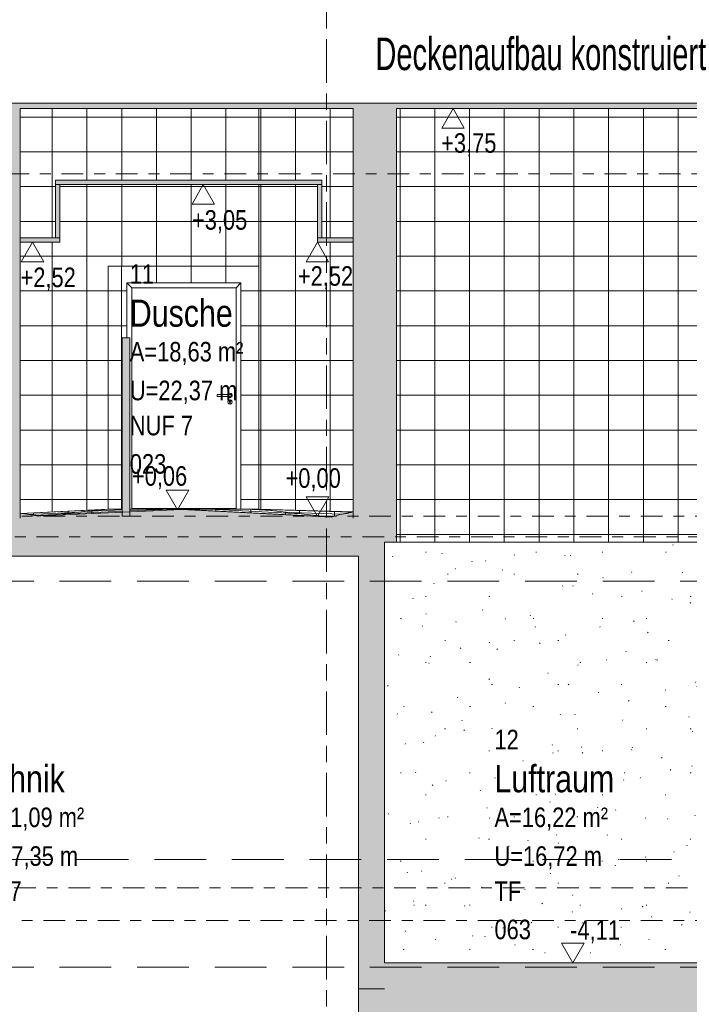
# Model space of a CAD drawing. Header units: metres. Extents: x 2 to 230, y -14 to 869.
# Tile 62 of 71: x 197.22 to 203.39, y -7.29 to 1.77. Entities that reach past the tile are written whole.
import ezdxf

# ---------------------------------------------------------------- set-up
doc = ezdxf.new("R2010")
doc.units = ezdxf.units.M
for name, pattern in [('_Ebene_', [0.4, 0.2, -0.1, 0, -0.1]), ('_Rasterlinie_', [0.75, 0.4, -0.1, 0.15, -0.1]), ('Abgebrochen', [0.714375, 0.47625, -0.238125])]:
    doc.linetypes.add(name, pattern=pattern)
for name, color, linetype, lineweight in [('A_Detailelemente', 7, 'Continuous', 9), ('A_Ebenen', 50, 'Continuous', 5), ('A_Geschossdecken', 7, 'Continuous', 5), ('A_Geschossdecken_Oberflächenschraffur', 7, 'Continuous', 5), ('A_Geschossdecken_Schraffur', 7, 'Continuous', 5), ('A_Hoehenkoten', 124, 'Continuous', 5), ('A_Linien_Feine Linien', 7, 'Continuous', 5), ('A_Notizen', 50, 'Continuous', 5), ('A_Raster', 128, 'Continuous', 5), ('A_Raum-Txt', 16, 'Continuous', 5), ('A_Tuer', 128, 'Continuous', 5), ('A_Türen_Rahmen', 128, 'Continuous', 5), ('A_Wand', 244, 'Continuous', 5), ('A_Wand_Schraff', 1, 'Continuous', 5), ('A_Wände_Oberflächenschraffur', 244, 'Continuous', 5)]:
    doc.layers.add(name, color=color, linetype=linetype, lineweight=lineweight)
doc.styles.add('Arial', font='arial.ttf', dxfattribs={"width": 0.8, "height": 0.18})
doc.styles.add('Arial_1', font='arial.ttf', dxfattribs={"width": 0.7, "height": 0.3})
doc.styles.add('Arial_B', font='txt', dxfattribs={"width": 0.8, "height": 0.25})
pattern_1 = [(0, (178.00413, 18.796), (0, 0.32), []), (90, (178.00413, 18.796), (-0.32, 2e-17), [])]
pattern_2 = [(2.815, (179.112129, -3.663), (0.000409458, 0.012034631), []), (90, (179.11213, -3.663), (-0.32, -0.016), [])]
pattern_3 = [(359.996, (178.005129, -2.739), (4.887e-07, 0.007), []), (90, (178.00513, -2.739), (-0.32, 2e-17), [])]
pattern_4 = [(358.349, (177.40213, -2.057), (-0.000394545, 0.021020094), []), (90, (177.40213, -2.057), (-0.32, 0.009), [])]
pattern_5 = [(0.065, (178.031129, -2.758), (-2.26893e-06, 0.00199999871), []), (90, (178.03113, -2.758), (-0.32, 2e-17), [])]
pattern_6 = [(8.614, (181.699129, -5.578), (-0.0004493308, 0.00296615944), []), (90, (181.69913, -5.578), (-0.316, -0.048), [])]
pattern_7 = [(359.999, (178.006129, -2.734), (3.49e-08, 0.002), []), (90, (178.00613, -2.734), (-0.32, 2e-17), [])]
pattern_8 = [(359.935, (177.981129, -2.711), (2.26893e-06, 0.00199999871), []), (90, (177.98113, -2.711), (-0.32, 2e-17), [])]
pattern_9 = [(357.044, (176.952129, -1.561), (-0.000173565, 0.01603028), []), (90, (176.95213, -1.561), (-0.32, 0.017), [])]
pattern_10 = [(357.116, (176.976129, -1.64), (5.0314043e-05, 0.000998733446), []), (90, (176.97613, -1.64), (-0.32, 0.016), [])]
pattern_11 = [(2.563, (179.009129, -3.582), (0.000417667, 0.013031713), []), (90, (179.00913, -3.582), (-0.32, -0.014), [])]
pattern_12 = [(0, (178.00313, 18.796), (0, 0.32), []), (90, (178.00313, 18.796), (-0.32, 2e-17), [])]
pattern_13 = [(0, (178.00713, 18.796), (0, 0.32), []), (90, (178.00713, 18.796), (-0.32, 2e-17), [])]

# ---------------------------------------------------------------- blocks, each defined once
blk = doc.blocks.new('TU DF 1 - Rahmenstock flächenbündig variabel - DL - H - 840 x 2040-8069930-H')
at = {"layer": 'A_Tuer', "color": 250, "lineweight": 9}
for p, q in [((6.459, -1.6751), (6.339, -1.6751)), ((6.459, -1.6751), (6.339, -1.6751)), ((6.339, -1.6951), (6.459, -1.6951)), ((6.339, -1.6951), (6.459, -1.6951)), ((6.4589, -1.6651), (6.4589, -1.6651)), ((6.459, -1.6751), (6.4589, -1.6751)), ((6.459, -1.6751), (6.4589, -1.6751)), ((6.4589, -1.6951), (6.459, -1.6951)), ((6.4589, -1.6951), (6.459, -1.6951)), ((6.4589, -1.7051), (6.4589, -1.7051)), ((6.4565, -1.7586), (6.4565, -1.7466)), ((6.4589, -1.7251), (6.4589, -1.7251)), ((6.4589, -1.7651), (6.4589, -1.7651)), ((6.4613, -1.7466), (6.4613, -1.7586))]:
    blk.add_line(p, q, dxfattribs=at)
for centre, major_axis, ratio, start_param, end_param in [((6.339, -1.6851), (0, 0.01), 0.002954, 4.712389, 6.283185), ((6.339, -1.6851), (0, 0.01), 0.002954, 4.712389, 6.283185), ((6.339, -1.6851), (0, 0.01), 0.002954, 0.785398, 1.570796), ((6.339, -1.6851), (0, 0.01), 0.002954, 0.785398, 1.570796), ((6.339, -1.6851), (0, 0.01), 0.002954, 1.570796, 2.356194), ((6.339, -1.6851), (0, 0.01), 0.002954, 3.141593, 4.712389), ((6.339, -1.6851), (0, 0.01), 0.002954, 1.570796, 2.356194), ((6.339, -1.6851), (0, 0.01), 0.002954, 3.141593, 4.712389), ((6.4589, -1.6851), (0, 0.02), 0.999996, 4.712389, 7.330383), ((6.4589, -1.6851), (0, 0.02), 0.999996, 2.094395, 4.712389), ((6.4589, -1.7451), (0, 0.02), 0.999996, 4.712389, 7.853982), ((6.4589, -1.7451), (0, 0.02), 0.999996, 1.570796, 4.712389), ((6.4589, -1.7401), (0, 0.00699), 0.999996, 3.491891, 9.074479), ((6.4589, -1.7586), (0, 0.0024), 0.999996, 1.570796, 2.617994), ((6.4589, -1.7586), (0, 0.0024), 0.999996, 1.570796, 4.712389), ((6.4589, -1.7586), (0, 0.0024), 0.999996, 2.879793, 3.403392), ((6.4589, -1.7586), (0, 0.0024), 0.999996, 3.665191, 4.712389)]:
    blk.add_ellipse(centre, major_axis=major_axis, ratio=ratio, start_param=start_param, end_param=end_param, dxfattribs=at)
for points, knots in [([(6.459, -1.6751), (6.4592, -1.6751), (6.4597, -1.6751), (6.4603, -1.6752), (6.461, -1.6753), (6.4616, -1.6754), (6.4622, -1.6756), (6.4629, -1.6759), (6.4634, -1.6761), (6.464, -1.6764), (6.4646, -1.6768), (6.4653, -1.6773), (6.466, -1.6779), (6.4666, -1.6785), (6.4671, -1.6792), (6.4677, -1.6801), (6.4683, -1.6813), (6.4689, -1.6829), (6.469, -1.6842), (6.469, -1.6851)], [0.5, 0.5, 0.5, 0.5, 0.5208333, 0.5416667, 0.5625, 0.5833333, 0.6041667, 0.625, 0.6458333, 0.6666667, 0.6875, 0.7083333, 0.75, 0.7708333, 0.7916667, 0.8333333, 0.875, 0.9166667, 1, 1, 1, 1]), ([(6.459, -1.6751), (6.4592, -1.6751), (6.4597, -1.6751), (6.4603, -1.6752), (6.461, -1.6753), (6.4616, -1.6754), (6.4622, -1.6756), (6.4629, -1.6759), (6.4634, -1.6761), (6.464, -1.6764), (6.4646, -1.6768), (6.4653, -1.6773), (6.466, -1.6779), (6.4666, -1.6785), (6.4671, -1.6792), (6.4677, -1.6801), (6.4683, -1.6813), (6.4689, -1.6829), (6.469, -1.6842), (6.469, -1.6851)], [0.5, 0.5, 0.5, 0.5, 0.5208333, 0.5416667, 0.5625, 0.5833333, 0.6041667, 0.625, 0.6458333, 0.6666667, 0.6875, 0.7083333, 0.75, 0.7708333, 0.7916667, 0.8333333, 0.875, 0.9166667, 1, 1, 1, 1]), ([(6.469, -1.6851), (6.469, -1.686), (6.4689, -1.6873), (6.4683, -1.6889), (6.4677, -1.6901), (6.4671, -1.691), (6.4666, -1.6917), (6.466, -1.6923), (6.4651, -1.6931), (6.4642, -1.6937), (6.4634, -1.6941), (6.4629, -1.6943), (6.4622, -1.6946), (6.4616, -1.6948), (6.461, -1.6949), (6.4603, -1.695), (6.4597, -1.6951), (6.4592, -1.6951), (6.459, -1.6951)], [0, 0, 0, 0, 0.0833333, 0.125, 0.1666667, 0.2083333, 0.2291667, 0.25, 0.2916667, 0.3333333, 0.3541667, 0.375, 0.3958333, 0.4166667, 0.4375, 0.4583333, 0.4791667, 0.5, 0.5, 0.5, 0.5]), ([(6.469, -1.6851), (6.469, -1.686), (6.4689, -1.6873), (6.4683, -1.6889), (6.4677, -1.6901), (6.4671, -1.691), (6.4666, -1.6917), (6.466, -1.6923), (6.4651, -1.6931), (6.4642, -1.6937), (6.4634, -1.6941), (6.4629, -1.6943), (6.4622, -1.6946), (6.4616, -1.6948), (6.461, -1.6949), (6.4603, -1.695), (6.4597, -1.6951), (6.4592, -1.6951), (6.459, -1.6951)], [0, 0, 0, 0, 0.0833333, 0.125, 0.1666667, 0.2083333, 0.2291667, 0.25, 0.2916667, 0.3333333, 0.3541667, 0.375, 0.3958333, 0.4166667, 0.4375, 0.4583333, 0.4791667, 0.5, 0.5, 0.5, 0.5])]:
    blk.add_open_spline(points, degree=3, knots=knots, dxfattribs=at)
at = {"layer": 'A_Türen_Rahmen', "color": 250, "lineweight": 9}
for p, q in [((5.5544, -0.6951), (5.5094, -0.6501)), ((5.5094, -0.6501), (5.5094, -1.1551)), ((6.5594, -0.6501), (5.5094, -0.6501)), ((5.5544, -2.7301), (5.5544, -0.6951)), ((5.5544, -0.6951), (6.5144, -0.6951)), ((6.5139, -2.7261), (6.5139, -0.6951)), ((6.5594, -0.6501), (6.5144, -0.6951)), ((6.5144, -2.7301), (6.5144, -0.6951)), ((6.5594, -2.7301), (6.5594, -0.6501))]:
    blk.add_line(p, q, dxfattribs=at)
blk = doc.blocks.new('Höhenkoten - leer-6237472-H')
at = {"layer": 'A_Hoehenkoten'}
for p, q in [((-20.0598, -8.7451), (-20.2677, -8.7451)), ((-20.1637, -8.9251), (-20.2677, -8.7451)), ((-20.1637, -8.9251), (-20.0598, -8.7451))]:
    blk.add_line(p, q, dxfattribs=at)

msp = doc.modelspace()

# ---------------------------------------------------------------- hatches: boundary and pattern name
at = {"layer": 'A_Detailelemente'}
msp.add_hatch(color=254, dxfattribs=at).paths.add_polyline_path([(222.0294, -12.3131), (225.6924, -12.3131), (225.6924, -3.4886), (225.6907, -3.4886), (224.2609, -3.4637), (224.2609, -3.3638), (222.985, -3.3638), (222.985, -7.1851), (223.4382, -7.1851), (223.4382, -8.0351), (222.3582, -8.0351), (222.3582, -7.1851), (222.745, -7.1851), (222.745, -5.5301), (221.3109, -5.5301), (221.3109, -7.1851), (221.6821, -7.1851), (221.6821, -8.0351), (220.6021, -8.0351), (220.6021, -7.1851), (210.9191, -7.1851), (210.9191, -7.6851), (209.9591, -7.6851), (209.9591, -7.1851), (210.3091, -7.1851), (210.3091, -6.7551), (209.1226, -6.7551), (209.1226, -6.5151), (209.0467, -6.5151), (208.7418, -6.2102), (208.7418, -6.0337), (208.466, -6.0337), (207.634, -5.4951), (206.6992, -5.4951), (206.6992, -7.1451), (207.0343, -7.1451), (207.0343, -7.6451), (206.0343, -7.6451), (206.0343, -7.1451), (200.5854, -7.1451), (200.5854, -8.2451), (200.9354, -8.2451), (200.9354, -9.0951), (199.9954, -9.0951), (199.9954, -8.2451), (193.7287, -8.2451), (193.7287, -8.4451), (194.0787, -8.4451), (194.0787, -8.9451), (193.1287, -8.9451), (193.1287, -8.4451), (188.9991, -8.4451), (188.9991, -8.9451), (188.0491, -8.9451), (188.0491, -8.4451), (184.4263, -8.4451), (184.4263, -9.1251), (184.7763, -9.1251), (184.7763, -9.6251), (183.7763, -9.6251), (183.7763, -9.1251), (171.0088, -9.1251), (171.0088, -9.6251), (170.0088, -9.6251), (170.0088, -9.1251), (170.355, -9.1251), (170.355, -3.6251), (169.9157, -3.6279), (169.5215, -3.6375), (167.0845, -3.7492), (167.0845, -12.3131), (218.3664, -12.3131)], flags=0)
at = {"layer": 'A_Geschossdecken_Oberflächenschraffur'}
h = msp.add_hatch(dxfattribs=at)
h.set_pattern_fill('FP_128', color=133, style=0, pattern_type=2)
h.set_pattern_definition(pattern_2)
h.paths.add_polyline_path([(197.3952, -2.7943), (197.4204, -2.7931), (198.0391, -2.7301), (197.2338, -2.7699), (197.3133, -2.7805)], flags=0)
h = msp.add_hatch(dxfattribs=at)
h.set_pattern_fill('FP_128', color=133, style=0, pattern_type=2)
h.set_pattern_definition(pattern_2)
h.paths.add_polyline_path([(197.3952, -2.7943), (197.4204, -2.7931), (198.0391, -2.7301), (197.2338, -2.7699), (197.3133, -2.7805)], flags=0)
h = msp.add_hatch(dxfattribs=at)
h.set_pattern_fill('FP_137', color=133, style=0, pattern_type=2)
h.set_pattern_definition(pattern_11)
h.paths.add_polyline_path([(197.4204, -2.7931), (198.1687, -2.7595), (198.1687, -2.7311), (198.0391, -2.7301)], flags=0)
h.paths.add_polyline_path([(198.2387, -2.7564), (198.7073, -2.7351), (198.2387, -2.7316), (198.2387, -2.7469)], flags=0)
h = msp.add_hatch(dxfattribs=at)
h.set_pattern_fill('FP_137', color=133, style=0, pattern_type=2)
h.set_pattern_definition(pattern_11)
h.paths.add_polyline_path([(197.4204, -2.7931), (198.1687, -2.7595), (198.1687, -2.7311), (198.0391, -2.7301)], flags=0)
h.paths.add_polyline_path([(198.2387, -2.7564), (198.7073, -2.7351), (198.2387, -2.7316), (198.2387, -2.7469)], flags=0)
h = msp.add_hatch(dxfattribs=at)
h.set_pattern_fill('FP_134', color=133, style=0, pattern_type=2)
h.set_pattern_definition(pattern_8)
h.paths.add_polyline_path([(198.7073, -2.7351), (198.2387, -2.7301), (198.2387, -2.7316), (198.4498, -2.7332)], flags=0)
h.paths.add_polyline_path([(198.1687, -2.7311), (198.1687, -2.7302), (198.0391, -2.7301)], flags=0)
h.paths.add_polyline_path([(198.1687, -2.7302), (198.1687, -2.7301), (198.0391, -2.7301)], flags=0)
h = msp.add_hatch(dxfattribs=at)
h.set_pattern_fill('FP_134', color=133, style=0, pattern_type=2)
h.set_pattern_definition(pattern_8)
h.paths.add_polyline_path([(198.7073, -2.7351), (198.2387, -2.7301), (198.2387, -2.7316), (198.4498, -2.7332)], flags=0)
h.paths.add_polyline_path([(198.1687, -2.7311), (198.1687, -2.7302), (198.0391, -2.7301)], flags=0)
h.paths.add_polyline_path([(198.1687, -2.7302), (198.1687, -2.7301), (198.0391, -2.7301)], flags=0)
h = msp.add_hatch(dxfattribs=at)
h.set_pattern_fill('FP_129', color=133, style=0, pattern_type=2)
h.set_pattern_definition(pattern_3)
h.paths.add_polyline_path([(198.2575, -2.7301), (199.2175, -2.7301), (199.217, -2.7261), (198.2575, -2.7261)], flags=0)
h = msp.add_hatch(dxfattribs=at)
h.set_pattern_fill('FP_129', color=133, style=0, pattern_type=2)
h.set_pattern_definition(pattern_3)
h.paths.add_polyline_path([(198.2575, -2.7301), (199.2175, -2.7301), (199.217, -2.7261), (198.2575, -2.7261)], flags=0)
h = msp.add_hatch(dxfattribs=at)
h.set_pattern_fill('FP_133', color=133, style=0, pattern_type=2)
h.set_pattern_definition(pattern_7)
h.paths.add_polyline_path([(198.7073, -2.7351), (199.1357, -2.7301), (198.2575, -2.7301), (198.4498, -2.7322)], flags=0)
h = msp.add_hatch(dxfattribs=at)
h.set_pattern_fill('FP_133', color=133, style=0, pattern_type=2)
h.set_pattern_definition(pattern_7)
h.paths.add_polyline_path([(198.7073, -2.7351), (199.1357, -2.7301), (198.2575, -2.7301), (198.4498, -2.7322)], flags=0)
h = msp.add_hatch(dxfattribs=at)
h.set_pattern_fill('FP_131', color=133, style=0, pattern_type=2)
h.set_pattern_definition(pattern_5)
h.paths.add_polyline_path([(198.7073, -2.7351), (199.4262, -2.7301), (199.1357, -2.7309), (198.7088, -2.7351)], flags=0)
h = msp.add_hatch(dxfattribs=at)
h.set_pattern_fill('FP_131', color=133, style=0, pattern_type=2)
h.set_pattern_definition(pattern_5)
h.paths.add_polyline_path([(198.7073, -2.7351), (199.4262, -2.7301), (199.1357, -2.7309), (198.7088, -2.7351)], flags=0)
h = msp.add_hatch(dxfattribs=at)
h.set_pattern_fill('FP_135', color=133, style=0, pattern_type=2)
h.set_pattern_definition(pattern_9)
h.paths.add_polyline_path([(200.0968, -2.805), (200.0965, -2.8049), (199.4262, -2.7301), (198.7195, -2.7357), (200.0965, -2.805)], flags=0)
h = msp.add_hatch(dxfattribs=at)
h.set_pattern_fill('FP_135', color=133, style=0, pattern_type=2)
h.set_pattern_definition(pattern_9)
h.paths.add_polyline_path([(200.0968, -2.805), (200.0965, -2.8049), (199.4262, -2.7301), (198.7195, -2.7357), (200.0965, -2.805)], flags=0)
h = msp.add_hatch(dxfattribs=at)
h.set_pattern_fill('FP_130', color=133, style=0, pattern_type=2)
h.set_pattern_definition(pattern_4)
h.paths.add_polyline_path([(200.097, -2.8049), (200.1729, -2.7816), (200.2958, -2.7551), (199.4262, -2.7301), (200.0965, -2.8049)], flags=0)
h = msp.add_hatch(dxfattribs=at)
h.set_pattern_fill('FP_130', color=133, style=0, pattern_type=2)
h.set_pattern_definition(pattern_4)
h.paths.add_polyline_path([(200.097, -2.8049), (200.1729, -2.7816), (200.2958, -2.7551), (199.4262, -2.7301), (200.0965, -2.8049)], flags=0)
h = msp.add_hatch(dxfattribs=at)
h.set_pattern_fill('FP_136', color=133, style=0, pattern_type=2)
h.set_pattern_definition(pattern_10)
h.paths.add_polyline_path([(200.0965, -2.8051), (200.0965, -2.805), (200.0515, -2.8028)], flags=0)
h = msp.add_hatch(dxfattribs=at)
h.set_pattern_fill('FP_136', color=133, style=0, pattern_type=2)
h.set_pattern_definition(pattern_10)
h.paths.add_polyline_path([(200.0965, -2.8051), (200.0965, -2.805), (200.0515, -2.8028)], flags=0)
h = msp.add_hatch(dxfattribs=at)
h.set_pattern_fill('FP_132', color=133, style=0, pattern_type=2)
h.set_pattern_definition(pattern_6)
h.paths.add_polyline_path([(200.1729, -2.7816), (200.2355, -2.7722), (200.2958, -2.7551), (200.2355, -2.7681)], flags=0)
h = msp.add_hatch(dxfattribs=at)
h.set_pattern_fill('FP_132', color=133, style=0, pattern_type=2)
h.set_pattern_definition(pattern_6)
h.paths.add_polyline_path([(200.1729, -2.7816), (200.2355, -2.7722), (200.2958, -2.7551), (200.2355, -2.7681)], flags=0)
at = {"layer": 'A_Geschossdecken_Schraffur', "lineweight": 9}
h = msp.add_hatch(color=253, dxfattribs=at)
h.paths.add_polyline_path([(207.3775, 0.9549), (221.342, 0.9549), (221.342, 2.2049), (211.6525, 2.0533), (207.6549, 1.9579), (205.3739, 1.9173), (203.9361, 1.9627), (203.9361, 1.9349), (200.4174, 1.9349), (200.4174, 2.0591), (197.0321, 2.1149), (193.513, 2.2049), (193.513, 1.9049), (221.008, 1.9049), (221.008, 1.0049), (205.3066, 1.0049), (205.3129, 0.9549), (206.6589, 0.9549)], flags=0)
h.paths.add_polyline_path([(193.513, 0.9549), (204.9701, 0.9549), (204.9795, 1.0049), (193.513, 1.0049)], flags=0)
for points in [[(200.0058, 0.2549), (200.0058, 0.2949), (197.5537, 0.2949), (197.5537, 0.2549), (198.22, 0.2549)], [(199.1357, -2.8151), (200.2958, -2.8151), (200.2958, -2.7551), (200.2355, -2.7722), (200.1729, -2.7816), (200.0965, -2.8051), (198.7074, -2.7351), (197.3952, -2.7943), (197.3042, -2.7793), (197.2287, -2.7692), (197.2287, -2.8151), (198.22, -2.8151)], [(193.7287, -3.1651), (200.3454, -3.1651), (200.3454, -2.8151), (193.7287, -2.8151)], [(203.7145, -7.1451), (206.6991, -7.1451), (206.6991, -6.9051), (200.4654, -6.9051), (200.4654, -7.1451), (200.9354, -7.1451)]]:
    msp.add_hatch(color=253, dxfattribs=at).paths.add_polyline_path(points, flags=0)
h = msp.add_hatch(color=253, dxfattribs=at)
h.paths.add_polyline_path([(200.2958, -0.2751), (200.2958, -0.2351), (199.9658, -0.2351), (199.9658, -0.2751), (200.0515, -0.2751)], flags=0)
h.paths.add_polyline_path([(197.5937, -0.2751), (197.5937, -0.2351), (197.2287, -0.2351), (197.2287, -0.2751)], flags=0)
at = {"layer": 'A_Wand_Schraff', "lineweight": 9}
for points in [[(196.8787, -2.8151), (197.2287, -2.8151), (197.2287, 0.9549), (196.8787, 0.9549), (196.8787, -1.6218)], [(200.6958, -3.0351), (200.6958, 0.9549), (200.2958, 0.9549), (200.2958, -2.8151), (200.3454, -2.8151), (200.3454, -3.0351), (200.5854, -3.0351)], [(197.5537, -0.2351), (197.5937, -0.2351), (197.5937, 0.2549), (197.5537, 0.2549)], [(199.9658, -0.2351), (200.0058, -0.2351), (200.0058, 0.2549), (199.9658, 0.2549)], [(198.2387, -2.7951), (198.2387, -1.1551), (198.1687, -1.1551), (198.1687, -2.7951), (198.22, -2.7951)], [(200.4654, -7.1451), (200.4654, -6.9051), (200.5854, -6.9051), (200.5854, -3.0351), (200.3454, -3.0351), (200.3454, -7.1451)], [(200.3454, -8.0451), (200.5854, -8.0451), (200.5854, -7.1451), (200.3454, -7.1451)]]:
    msp.add_hatch(color=253, dxfattribs=at).paths.add_polyline_path(points, flags=0)
at = {"layer": 'A_Wände_Oberflächenschraffur'}
h = msp.add_hatch(dxfattribs=at)
h.set_pattern_fill('FP_91', color=133, style=0, pattern_type=2)
h.set_pattern_definition(pattern_1)
h.paths.add_polyline_path([(197.2338, -2.7699), (198.0391, -2.7301), (198.0391, 0.2549), (197.5937, 0.2549), (197.5937, -0.2751), (197.2287, -0.2751), (197.2287, -2.7692)], flags=0)
h.paths.add_polyline_path([(197.2287, -0.2351), (197.5537, -0.2351), (197.5537, 0.2949), (198.0391, 0.2949), (198.0391, 0.9549), (197.2287, 0.9549), (197.2287, 0.2549)], flags=0)
h = msp.add_hatch(dxfattribs=at)
h.set_pattern_fill('FP_91', color=133, style=0, pattern_type=2)
h.set_pattern_definition(pattern_1)
h.paths.add_polyline_path([(197.2338, -2.7699), (198.0391, -2.7301), (198.0391, 0.2549), (197.5937, 0.2549), (197.5937, -0.2751), (197.2287, -0.2751), (197.2287, -2.7692)], flags=0)
h.paths.add_polyline_path([(197.2287, -0.2351), (197.5537, -0.2351), (197.5537, 0.2949), (198.0391, 0.2949), (198.0391, 0.9549), (197.2287, 0.9549), (197.2287, 0.2549)], flags=0)
h = msp.add_hatch(dxfattribs=at)
h.set_pattern_fill('FP_91', color=133, style=0, pattern_type=2)
h.set_pattern_definition(pattern_1)
h.paths.add_polyline_path([(199.4262, -0.4951), (199.4262, 0.2549), (198.0391, 0.2549), (198.0391, -0.4951), (198.8246, -0.4951)], flags=0)
h.paths.add_polyline_path([(199.4262, 0.2949), (199.4262, 0.9549), (198.0391, 0.9549), (198.0391, 0.2949), (198.22, 0.2949)], flags=0)
h = msp.add_hatch(dxfattribs=at)
h.set_pattern_fill('FP_91', color=133, style=0, pattern_type=2)
h.set_pattern_definition(pattern_1)
h.paths.add_polyline_path([(199.4262, -0.4951), (199.4262, 0.2549), (198.0391, 0.2549), (198.0391, -0.4951), (198.8246, -0.4951)], flags=0)
h.paths.add_polyline_path([(199.4262, 0.2949), (199.4262, 0.9549), (198.0391, 0.9549), (198.0391, 0.2949), (198.22, 0.2949)], flags=0)
h = msp.add_hatch(dxfattribs=at)
h.set_pattern_fill('FP_91', color=133, style=0, pattern_type=2)
h.set_pattern_definition(pattern_1)
h.paths.add_polyline_path([(200.2958, -2.7551), (200.2958, -0.2751), (199.9658, -0.2751), (199.9658, 0.2549), (199.4262, 0.2549), (199.4262, -2.7301), (200.2872, -2.7549)], flags=0)
h.paths.add_polyline_path([(200.0515, -0.2351), (200.2958, -0.2351), (200.2958, 0.9549), (199.4262, 0.9549), (199.4262, 0.2949), (200.0058, 0.2949), (200.0058, -0.2351)], flags=0)
h = msp.add_hatch(dxfattribs=at)
h.set_pattern_fill('FP_91', color=133, style=0, pattern_type=2)
h.set_pattern_definition(pattern_1)
h.paths.add_polyline_path([(200.2958, -2.7551), (200.2958, -0.2751), (199.9658, -0.2751), (199.9658, 0.2549), (199.4262, 0.2549), (199.4262, -2.7301), (200.2872, -2.7549)], flags=0)
h.paths.add_polyline_path([(200.0515, -0.2351), (200.2958, -0.2351), (200.2958, 0.9549), (199.4262, 0.9549), (199.4262, 0.2949), (200.0058, 0.2949), (200.0058, -0.2351)], flags=0)
h = msp.add_hatch(dxfattribs=at)
h.set_pattern_fill('FP_147', color=133, style=0, pattern_type=2)
h.set_pattern_definition(pattern_13)
h.paths.add_polyline_path([(200.6958, -3.0351), (203.6487, -3.0351), (203.6487, 0.9549), (200.6958, 0.9549), (200.6958, -2.8151)], flags=0)
h.paths.add_polyline_path([(204.5461, -3.0351), (206.3589, -3.0351), (206.3589, 0.0149), (203.9487, 0.0149), (203.9487, -3.0351)], flags=0)
h.paths.add_polyline_path([(204.9867, 0.0549), (206.3589, 0.0549), (206.3589, 0.9549), (203.9487, 0.9549), (203.9487, 0.0549), (204.9789, 0.0549)], flags=0)
h = msp.add_hatch(dxfattribs=at)
h.set_pattern_fill('FP_147', color=133, style=0, pattern_type=2)
h.set_pattern_definition(pattern_13)
h.paths.add_polyline_path([(200.6958, -3.0351), (203.6487, -3.0351), (203.6487, 0.9549), (200.6958, 0.9549), (200.6958, -2.8151)], flags=0)
h.paths.add_polyline_path([(204.5461, -3.0351), (206.3589, -3.0351), (206.3589, 0.0149), (203.9487, 0.0149), (203.9487, -3.0351)], flags=0)
h.paths.add_polyline_path([(204.9867, 0.0549), (206.3589, 0.0549), (206.3589, 0.9549), (203.9487, 0.9549), (203.9487, 0.0549), (204.9789, 0.0549)], flags=0)
h = msp.add_hatch(dxfattribs=at)
h.set_pattern_fill('FP_144', color=133, style=0, pattern_type=2)
h.set_pattern_definition(pattern_12)
h.paths.add_polyline_path([(198.1687, -2.7301), (198.1687, -1.1551), (198.2125, -1.1551), (198.2125, -0.6501), (199.2625, -0.6501), (199.2625, -2.7301), (199.4261, -2.7301), (199.4261, -0.4951), (198.0391, -0.4952), (198.0391, -2.7301), (198.0458, -2.7301)], flags=0)
h = msp.add_hatch(dxfattribs=at)
h.set_pattern_fill('FP_144', color=133, style=0, pattern_type=2)
h.set_pattern_definition(pattern_12)
h.paths.add_polyline_path([(198.1687, -2.7301), (198.1687, -1.1551), (198.2125, -1.1551), (198.2125, -0.6501), (199.2625, -0.6501), (199.2625, -2.7301), (199.4261, -2.7301), (199.4261, -0.4951), (198.0391, -0.4952), (198.0391, -2.7301), (198.0458, -2.7301)], flags=0)
h = msp.add_hatch(dxfattribs=at)
h.set_pattern_fill('FP_92', style=0, pattern_type=2)
h.set_pattern_definition([(0, (178.00613, 18.796), (0.813, 0.203), [0.007, -0.603, 0.007, -0.603, -3.251]), (0, (178.00613, 18.796), (0.813, 0.203), [-1.219, 0.007, -1.212, 0.007, -0.603, -1.422]), (0, (178.00613, 18.796), (0.813, 0.203), [-3.048, 0.007, -0.4, 0.007, -1.009]), (120, (178.31113, 18.897), (-0.5823032, 0.6025787), [0.007, -0.603, 0.007, -0.603, -3.251]), (120, (178.31113, 18.897), (-0.5823032, 0.6025787), [-1.219, 0.007, -1.212, 0.007, -0.603, -1.422]), (120, (178.31113, 18.897), (-0.5823032, 0.6025787), [-3.048, 0.007, -0.4, 0.007, -1.009]), (240, (178.41213, 19.304), (-0.2306968, -0.8055787), [0.007, -0.603, 0.007, -0.603, -3.251]), (240, (178.41213, 19.304), (-0.2306968, -0.8055787), [-1.219, 0.007, -1.212, 0.007, -0.603, -1.422]), (240, (178.41213, 19.304), (-0.2306968, -0.8055787), [-3.048, 0.007, -0.4, 0.007, -1.009])])
h.paths.add_polyline_path([(203.6487, -6.9051), (203.6487, -3.0351), (200.5854, -3.0351), (200.5854, -6.9051)], flags=0)

# ---------------------------------------------------------------- linework, layer by layer
at = {"layer": 'A_Ebenen', "color": 130, "linetype": '_Ebene_', "lineweight": 9}
for p, q in [((166.1108, 0.3549), (226.6435, 0.3549)), ((226.6435, -2.7951), (167.3808, -2.7951)), ((167.3808, -2.9851), (226.6435, -2.9851)), ((225.3735, -6.2151), (167.3808, -6.2151)), ((226.6435, -6.5151), (166.1108, -6.5151))]:
    msp.add_line(p, q, dxfattribs=at)
at = {"layer": 'A_Ebenen', "color": 31, "linetype": 'Abgebrochen'}
for p, q in [((226.6435, -3.3951), (167.3808, -3.3951)), ((225.3735, -5.9551), (167.3808, -5.9551)), ((226.6435, -6.9451), (166.1108, -6.9451))]:
    msp.add_line(p, q, dxfattribs=at)
at = {"layer": 'A_Geschossdecken', "color": 250, "lineweight": 9}
for p, q in [((197.2287, 0.9549), (200.2958, 0.9549)), ((200.6958, 0.9549), (203.6487, 0.9549)), ((200.0058, 0.2949), (197.5537, 0.2949)), ((197.5537, 0.2949), (197.5537, 0.2549)), ((200.0058, 0.2549), (200.0058, 0.2949)), ((197.5937, 0.2549), (199.9658, 0.2549)), ((197.5537, -0.2351), (197.2287, -0.2351)), ((197.5937, -0.2751), (197.5937, -0.2351)), ((199.9658, -0.2351), (199.9658, -0.2751)), ((200.2958, -0.2351), (200.0058, -0.2351)), ((197.2287, -0.2751), (197.5937, -0.2751)), ((199.9658, -0.2751), (200.2958, -0.2751)), ((197.3133, -2.7805), (197.2287, -2.7692)), ((197.2287, -2.7692), (197.2287, -2.8151)), ((197.2338, -2.7699), (198.0391, -2.7301)), ((197.3952, -2.7943), (197.3133, -2.7805)), ((197.4204, -2.7931), (197.3952, -2.7943)), ((197.4204, -2.7931), (198.0391, -2.7301)), ((198.4498, -2.7469), (197.4204, -2.7931)), ((198.0391, -2.7301), (198.1687, -2.7301)), ((198.0391, -2.7301), (198.1687, -2.7311)), ((198.2387, -2.7301), (199.4262, -2.7301)), ((198.2387, -2.7316), (198.7073, -2.7351)), ((198.2575, -2.7301), (198.7073, -2.7351)), ((198.7074, -2.7351), (198.4498, -2.7469)), ((198.4498, -2.7469), (198.7073, -2.7351)), ((198.7073, -2.7351), (199.2175, -2.7301)), ((198.7073, -2.7351), (199.4262, -2.7301)), ((198.7074, -2.7351), (198.7073, -2.7351)), ((200.0965, -2.8051), (198.7192, -2.7357)), ((200.0968, -2.805), (198.7192, -2.7357)), ((199.2169, -2.7251), (199.2175, -2.7301)), ((199.4262, -2.7301), (200.2958, -2.7551)), ((199.4262, -2.7301), (200.097, -2.8049)), ((200.1729, -2.7816), (200.0965, -2.8051)), ((200.1729, -2.7816), (200.2958, -2.7551)), ((200.2355, -2.7722), (200.1729, -2.7816)), ((200.2958, -2.7551), (200.2355, -2.7722)), ((200.2958, -2.8151), (200.2958, -2.7551)), ((193.7287, -3.1651), (200.3454, -3.1651)), ((203.6487, -6.9051), (200.5854, -6.9051))]:
    msp.add_line(p, q, dxfattribs=at)
at = {"layer": 'A_Linien_Feine Linien'}
msp.add_line((193.3608, 1.0049), (221.008, 1.0049), dxfattribs=at)
at = {"layer": 'A_Raster', "linetype": '_Rasterlinie_', "lineweight": 9}
msp.add_line((200.0491, -12.308), (200.0491, 9.9864), dxfattribs=at)
at = {"layer": 'A_Wand', "color": 250, "lineweight": 9}
for p, q in [((197.2287, -2.7692), (197.2287, 0.9549)), ((199.4262, 0.9549), (199.4262, 0.2949)), ((199.4262, 0.2949), (199.4262, 0.9549)), ((200.2958, 0.9549), (200.2958, -2.7551)), ((200.6958, -3.0351), (200.6958, 0.9549)), ((197.5937, 0.2549), (197.5537, 0.2549)), ((197.5537, 0.2549), (197.5537, -0.2351)), ((197.5937, -0.2351), (197.5937, 0.2549)), ((199.4262, 0.2549), (199.4262, -2.7301)), ((199.4262, -0.4951), (199.4262, 0.2549)), ((200.0058, 0.2549), (199.9658, 0.2549)), ((199.9658, 0.2549), (199.9658, -0.2351)), ((200.0058, -0.2351), (200.0058, 0.2549)), ((197.5537, -0.2351), (197.5937, -0.2351)), ((199.9658, -0.2351), (200.0058, -0.2351)), ((198.0391, -2.7301), (198.0391, -0.4951)), ((198.0391, -0.4951), (199.4262, -0.4951)), ((199.4261, -2.7301), (199.4261, -0.4951)), ((198.2125, -1.1551), (198.2125, -0.6501)), ((198.2125, -0.6501), (199.2625, -0.6501)), ((199.2625, -0.6501), (199.2625, -2.7301)), ((198.2387, -1.1551), (198.1687, -1.1551)), ((198.1687, -1.1551), (198.1687, -2.7951)), ((198.2387, -2.7951), (198.2387, -1.1551)), ((198.1687, -2.7951), (198.2387, -2.7951)), ((200.5854, -6.9051), (200.5854, -3.0351)), ((200.5854, -3.0351), (206.3589, -3.0351)), ((200.3454, -3.1651), (200.3454, -8.0451)), ((200.5854, -7.1451), (200.3454, -7.1451))]:
    msp.add_line(p, q, dxfattribs=at)

# ---------------------------------------------------------------- block references
at = {"layer": 'A_Hoehenkoten', "extrusion": (0, 0, -1), "rotation": 180}
for p in [(-221.3785, -7.9702), (-219.0795, -8.6702)]:
    msp.add_blockref('Höhenkoten - leer-6237472-H', p, dxfattribs=at)
at = {"layer": 'A_Hoehenkoten', "rotation": 180}
for p in [(177.1792, -9.2002), (179.802, -9.2002)]:
    msp.add_blockref('Höhenkoten - leer-6237472-H', p, dxfattribs=at)
at = {"layer": 'A_Hoehenkoten'}
for p in [(218.8428, 6.1887), (220.131, 6.1266), (222.4827, 2.02)]:
    msp.add_blockref('Höhenkoten - leer-6237472-H', p, dxfattribs=at)
at = {"layer": 'A_Tuer', "color": 250, "lineweight": 9}
msp.add_blockref('TU DF 1 - Rahmenstock flächenbündig variabel - DL - H - 840 x 2040-8069930-H', (192.7031, 0), dxfattribs=at)

# ---------------------------------------------------------------- texts
at = {"layer": 'A_Hoehenkoten', "char_height": 0.18, "attachment_point": 1, "line_spacing_factor": 0.941778, "style": 'Arial'}
for s, insert, width in [('+3,75', (201.1054, 0.7279), 0.601593), ('+3,05', (198.8112, 0.0201), 0.601593), ('+2,52', (197.2329, -0.5083), 0.601593), ('+2,52', (199.7865, -0.496), 0.601593), ('+0,06', (198.2582, -2.3357), 0.601593), ('+0,00', (199.6726, -2.3549), 0.601593), ('-0,37', (196.6845, -3.39), 0.542095), ('-4,11', (202.293, -6.5129), 0.542095)]:
    msp.add_mtext(s, dxfattribs=dict(at, insert=insert, width=width))
at = {"layer": 'A_Notizen', "color": 7, "insert": (200.4982, 1.6082), "char_height": 0.3, "width": 4.130294, "attachment_point": 1, "style": 'Arial_1'}
msp.add_mtext('Deckenaufbau konstruiert', dxfattribs=at)
at = {"layer": 'A_Raum-Txt', "attachment_point": 1}
for s, insert, char_height, width, style in [('11', (198.2391, -0.4774), 0.18, 0.269367, 'Arial'), ('Dusche', (198.2391, -0.8028), 0.25, 1.212151, 'Arial_B'), ('A=18,63 m²', (198.2391, -1.1927), 0.18, 1.244219, 'Arial'), ('U=22,37 m', (198.2391, -1.5493), 0.18, 1.180084, 'Arial'), ('NUF 7', (198.2391, -1.872), 0.18, 0.692658, 'Arial'), ('023', (198.2391, -2.2246), 0.18, 0.40405, 'Arial'), ('12', (201.5966, -4.761), 0.18, 0.269367, 'Arial'), ('Technik', (196.6618, -5.0864), 0.25, 1.269873, 'Arial_B'), ('Luftraum', (201.5966, -5.0864), 0.25, 1.468691, 'Arial_B'), ('A=441,09 m²', (196.6618, -5.4763), 0.18, 1.378902, 'Arial'), ('A=16,22 m²', (201.5966, -5.4763), 0.18, 1.244219, 'Arial'), ('U=157,35 m', (196.6618, -5.8329), 0.18, 1.314767, 'Arial'), ('U=16,72 m', (201.5966, -5.8329), 0.18, 1.180084, 'Arial'), ('NUF 7', (196.6618, -6.1556), 0.18, 0.692658, 'Arial'), ('TF', (201.5966, -6.1556), 0.18, 0.295021, 'Arial'), ('063', (201.5966, -6.5082), 0.18, 0.40405, 'Arial')]:
    msp.add_mtext(s, dxfattribs=dict(at, insert=insert, char_height=char_height, width=width, style=style))

doc.saveas('drawing.dxf')
